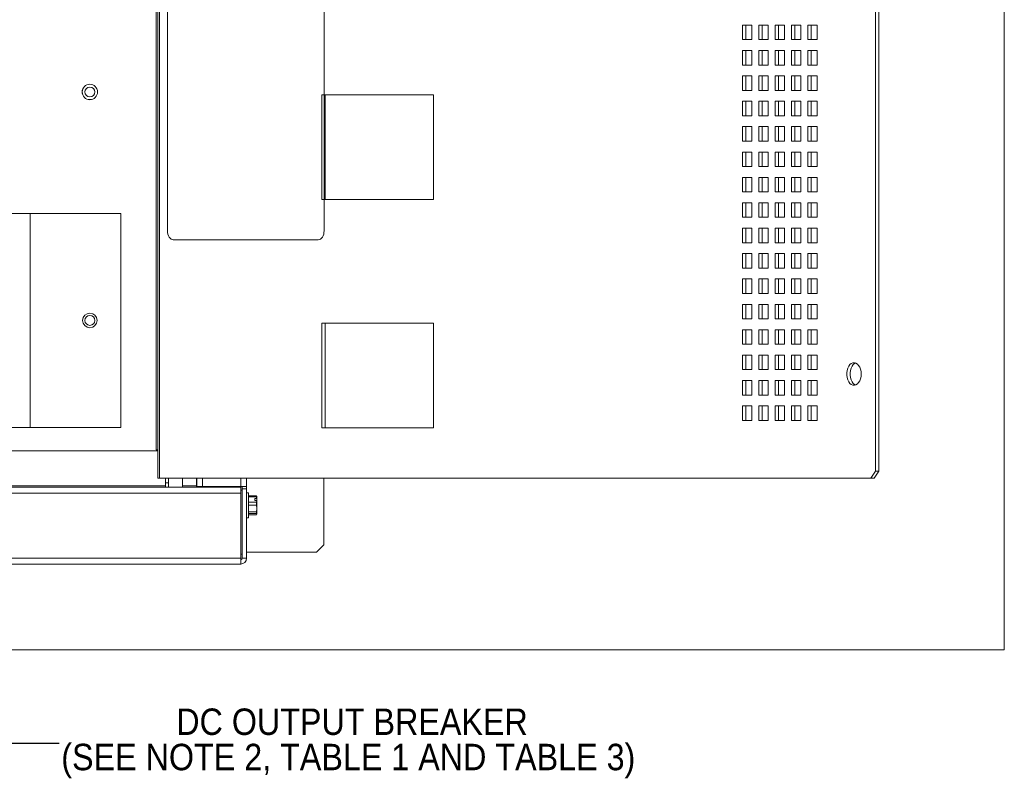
# Paper-space layout '5' of a CAD drawing. Header units: inches. Extents: x 1 to 109, y 1 to 85.
# Tile 22 of 26: x 52 to 71, y 40 to 55. Entities that reach past the tile are written whole.
import ezdxf

# ---------------------------------------------------------------- set-up
doc = ezdxf.new("R2010")
doc.units = ezdxf.units.IN
doc.header["$MEASUREMENT"] = 0
doc.styles.add('SLDTEXTSTYLE0', font='GOTHIC.TTF', dxfattribs={"width": 0.913})
doc.styles.get("Standard").update_dxf_attribs({"font": 'GOTHIC.TTF'})
doc.dimstyles.new('SLDDIMSTYLE4', dxfattribs={"dimtxt": 0.18, "dimasz": 0.65, "dimexe": 0, "dimexo": 0.0625, "dimgap": 0, "dimtad": 0, "dimtih": 1, "dimtoh": 1, "dimdec": 0, "dimrnd": 1e-09, "dimzin": 0, "dimdsep": 46, "dimtxsty": 'Standard', "dimsah": 1, "dimcen": 0.09, "dimadec": 0, "dimazin": 0, "dimtfac": 0.65, "dimtdec": 0, "dimtofl": 0, "dimtmove": 0, "dimatfit": 3, "dimfxl": 1, "dimfrac": 2, "dimtolj": 1, "dimtzin": 0, "dimarcsym": 0})

# ---------------------------------------------------------------- blocks, each defined once
blk = doc.blocks.new('SW_NOTE_35')
at = {"color": 0, "linetype": 'Continuous', "lineweight": 0, "ltscale": 5, "char_height": 0.52083, "attachment_point": 2, "style": 'SLDTEXTSTYLE0'}
for s, insert in [('DC OUTPUT BREAKER', (5.768, 0.68)), ('(SEE NOTE 2, TABLE 1 AND TABLE 3)', (5.695, -0.015))]:
    blk.add_mtext(s, dxfattribs=dict(at, insert=insert))

psp = doc.layouts.new('5')

# ---------------------------------------------------------------- linework, layer by layer
at = {"color": 7, "linetype": 'Continuous', "lineweight": 0, "ltscale": 5}
for p in [(71.003, 80.296), (26.984, 42.241)]:
    psp.add_line(p, (71.003, 42.241), dxfattribs=at)
at = {"color": 7, "linetype": 'Continuous', "lineweight": 15, "ltscale": 5}
for p, q in [((68.466, 67.646), (68.466, 45.763)), ((68.531, 45.763), (68.531, 67.646)), ((54.294, 46.18), (54.294, 55.824)), ((54.332, 55.824), (54.332, 45.62)), ((54.519, 55.824), (54.519, 50.497)), ((57.604, 50.497), (57.604, 55.824)), ((65.849, 54.546), (66.032, 54.546)), ((65.849, 54.26), (65.849, 54.546)), ((65.914, 54.26), (65.914, 54.546)), ((66.032, 54.546), (66.032, 54.26)), ((66.17, 54.546), (66.354, 54.546)), ((66.17, 54.26), (66.17, 54.546)), ((66.236, 54.26), (66.236, 54.546)), ((66.354, 54.546), (66.354, 54.26)), ((66.491, 54.546), (66.675, 54.546)), ((66.491, 54.26), (66.491, 54.546)), ((66.557, 54.26), (66.557, 54.546)), ((66.675, 54.546), (66.675, 54.26)), ((66.813, 54.546), (66.997, 54.546)), ((66.813, 54.26), (66.813, 54.546)), ((66.878, 54.26), (66.878, 54.546)), ((66.997, 54.546), (66.997, 54.26)), ((67.134, 54.546), (67.318, 54.546)), ((67.134, 54.26), (67.134, 54.546)), ((67.2, 54.26), (67.2, 54.546)), ((67.318, 54.546), (67.318, 54.26)), ((66.032, 54.26), (65.849, 54.26)), ((66.354, 54.26), (66.17, 54.26)), ((66.675, 54.26), (66.491, 54.26)), ((66.997, 54.26), (66.813, 54.26)), ((67.318, 54.26), (67.134, 54.26)), ((65.849, 54.046), (66.032, 54.046)), ((65.849, 53.76), (65.849, 54.046)), ((65.914, 53.76), (65.914, 54.046)), ((66.032, 54.046), (66.032, 53.76)), ((66.17, 54.046), (66.354, 54.046)), ((66.17, 53.76), (66.17, 54.046)), ((66.236, 53.76), (66.236, 54.046)), ((66.354, 54.046), (66.354, 53.76)), ((66.491, 54.046), (66.675, 54.046)), ((66.491, 53.76), (66.491, 54.046)), ((66.557, 53.76), (66.557, 54.046)), ((66.675, 54.046), (66.675, 53.76)), ((66.813, 54.046), (66.997, 54.046)), ((66.813, 53.76), (66.813, 54.046)), ((66.878, 53.76), (66.878, 54.046)), ((66.997, 54.046), (66.997, 53.76)), ((67.134, 54.046), (67.318, 54.046)), ((67.134, 53.76), (67.134, 54.046)), ((67.2, 53.76), (67.2, 54.046)), ((67.318, 54.046), (67.318, 53.76)), ((66.032, 53.76), (65.849, 53.76)), ((66.354, 53.76), (66.17, 53.76)), ((66.675, 53.76), (66.491, 53.76)), ((66.997, 53.76), (66.813, 53.76)), ((67.318, 53.76), (67.134, 53.76)), ((65.849, 53.546), (66.032, 53.546)), ((65.849, 53.26), (65.849, 53.546)), ((65.914, 53.26), (65.914, 53.546)), ((66.032, 53.546), (66.032, 53.26)), ((66.17, 53.546), (66.354, 53.546)), ((66.17, 53.26), (66.17, 53.546)), ((66.236, 53.26), (66.236, 53.546)), ((66.354, 53.546), (66.354, 53.26)), ((66.491, 53.546), (66.675, 53.546)), ((66.491, 53.26), (66.491, 53.546)), ((66.557, 53.26), (66.557, 53.546)), ((66.675, 53.546), (66.675, 53.26)), ((66.813, 53.546), (66.997, 53.546)), ((66.813, 53.26), (66.813, 53.546)), ((66.878, 53.26), (66.878, 53.546)), ((66.997, 53.546), (66.997, 53.26)), ((67.134, 53.546), (67.318, 53.546)), ((67.134, 53.26), (67.134, 53.546)), ((67.2, 53.26), (67.2, 53.546)), ((67.318, 53.546), (67.318, 53.26)), ((59.762, 53.176), (57.559, 53.176)), ((57.559, 53.176), (57.559, 51.113)), ((57.61, 51.113), (57.61, 53.176)), ((57.624, 51.113), (57.624, 53.176)), ((59.762, 51.113), (59.762, 53.176)), ((66.032, 53.26), (65.849, 53.26)), ((66.354, 53.26), (66.17, 53.26)), ((66.675, 53.26), (66.491, 53.26)), ((66.997, 53.26), (66.813, 53.26)), ((67.318, 53.26), (67.134, 53.26)), ((65.849, 53.046), (66.032, 53.046)), ((65.849, 52.76), (65.849, 53.046)), ((65.914, 52.76), (65.914, 53.046)), ((66.032, 53.046), (66.032, 52.76)), ((66.17, 53.046), (66.354, 53.046)), ((66.17, 52.76), (66.17, 53.046)), ((66.236, 52.76), (66.236, 53.046)), ((66.354, 53.046), (66.354, 52.76)), ((66.491, 53.046), (66.675, 53.046)), ((66.491, 52.76), (66.491, 53.046)), ((66.557, 52.76), (66.557, 53.046)), ((66.675, 53.046), (66.675, 52.76)), ((66.813, 53.046), (66.997, 53.046)), ((66.813, 52.76), (66.813, 53.046)), ((66.878, 52.76), (66.878, 53.046)), ((66.997, 53.046), (66.997, 52.76)), ((67.134, 53.046), (67.318, 53.046)), ((67.134, 52.76), (67.134, 53.046)), ((67.2, 52.76), (67.2, 53.046)), ((67.318, 53.046), (67.318, 52.76)), ((66.032, 52.76), (65.849, 52.76)), ((66.354, 52.76), (66.17, 52.76)), ((66.675, 52.76), (66.491, 52.76)), ((66.997, 52.76), (66.813, 52.76)), ((67.318, 52.76), (67.134, 52.76)), ((65.849, 52.546), (66.032, 52.546)), ((65.849, 52.26), (65.849, 52.546)), ((65.914, 52.26), (65.914, 52.546)), ((66.032, 52.546), (66.032, 52.26)), ((66.17, 52.546), (66.354, 52.546)), ((66.17, 52.26), (66.17, 52.546)), ((66.236, 52.26), (66.236, 52.546)), ((66.354, 52.546), (66.354, 52.26)), ((66.491, 52.546), (66.675, 52.546)), ((66.491, 52.26), (66.491, 52.546)), ((66.557, 52.26), (66.557, 52.546)), ((66.675, 52.546), (66.675, 52.26)), ((66.813, 52.546), (66.997, 52.546)), ((66.813, 52.26), (66.813, 52.546)), ((66.878, 52.26), (66.878, 52.546)), ((66.997, 52.546), (66.997, 52.26)), ((67.134, 52.546), (67.318, 52.546)), ((67.134, 52.26), (67.134, 52.546)), ((67.2, 52.26), (67.2, 52.546)), ((67.318, 52.546), (67.318, 52.26)), ((66.032, 52.26), (65.849, 52.26)), ((66.354, 52.26), (66.17, 52.26)), ((66.675, 52.26), (66.491, 52.26)), ((66.997, 52.26), (66.813, 52.26)), ((67.318, 52.26), (67.134, 52.26)), ((65.849, 52.046), (66.032, 52.046)), ((65.849, 51.76), (65.849, 52.046)), ((65.914, 51.76), (65.914, 52.046)), ((66.032, 52.046), (66.032, 51.76)), ((66.17, 52.046), (66.354, 52.046)), ((66.17, 51.76), (66.17, 52.046)), ((66.236, 51.76), (66.236, 52.046)), ((66.354, 52.046), (66.354, 51.76)), ((66.491, 52.046), (66.675, 52.046)), ((66.491, 51.76), (66.491, 52.046)), ((66.557, 51.76), (66.557, 52.046)), ((66.675, 52.046), (66.675, 51.76)), ((66.813, 52.046), (66.997, 52.046)), ((66.813, 51.76), (66.813, 52.046)), ((66.878, 51.76), (66.878, 52.046)), ((66.997, 52.046), (66.997, 51.76)), ((67.134, 52.046), (67.318, 52.046)), ((67.134, 51.76), (67.134, 52.046)), ((67.2, 51.76), (67.2, 52.046)), ((67.318, 52.046), (67.318, 51.76)), ((66.032, 51.76), (65.849, 51.76)), ((66.354, 51.76), (66.17, 51.76)), ((66.675, 51.76), (66.491, 51.76)), ((66.997, 51.76), (66.813, 51.76)), ((67.318, 51.76), (67.134, 51.76)), ((65.849, 51.546), (66.032, 51.546)), ((65.849, 51.26), (65.849, 51.546)), ((65.914, 51.26), (65.914, 51.546)), ((66.032, 51.546), (66.032, 51.26)), ((66.17, 51.546), (66.354, 51.546)), ((66.17, 51.26), (66.17, 51.546)), ((66.236, 51.26), (66.236, 51.546)), ((66.354, 51.546), (66.354, 51.26)), ((66.491, 51.546), (66.675, 51.546)), ((66.491, 51.26), (66.491, 51.546)), ((66.557, 51.26), (66.557, 51.546)), ((66.675, 51.546), (66.675, 51.26)), ((66.813, 51.546), (66.997, 51.546)), ((66.813, 51.26), (66.813, 51.546)), ((66.878, 51.26), (66.878, 51.546)), ((66.997, 51.546), (66.997, 51.26)), ((67.134, 51.546), (67.318, 51.546)), ((67.134, 51.26), (67.134, 51.546)), ((67.2, 51.26), (67.2, 51.546)), ((67.318, 51.546), (67.318, 51.26)), ((66.032, 51.26), (65.849, 51.26)), ((66.354, 51.26), (66.17, 51.26)), ((66.675, 51.26), (66.491, 51.26)), ((66.997, 51.26), (66.813, 51.26)), ((67.318, 51.26), (67.134, 51.26)), ((57.559, 51.113), (59.762, 51.113)), ((65.849, 51.046), (66.032, 51.046)), ((65.849, 50.76), (65.849, 51.046)), ((65.914, 50.76), (65.914, 51.046)), ((66.032, 51.046), (66.032, 50.76)), ((66.17, 51.046), (66.354, 51.046)), ((66.17, 50.76), (66.17, 51.046)), ((66.236, 50.76), (66.236, 51.046)), ((66.354, 51.046), (66.354, 50.76)), ((66.491, 51.046), (66.675, 51.046)), ((66.491, 50.76), (66.491, 51.046)), ((66.557, 50.76), (66.557, 51.046)), ((66.675, 51.046), (66.675, 50.76)), ((66.813, 51.046), (66.997, 51.046)), ((66.813, 50.76), (66.813, 51.046)), ((66.878, 50.76), (66.878, 51.046)), ((66.997, 51.046), (66.997, 50.76)), ((67.134, 51.046), (67.318, 51.046)), ((67.134, 50.76), (67.134, 51.046)), ((67.2, 50.76), (67.2, 51.046)), ((67.318, 51.046), (67.318, 50.76)), ((51.811, 50.836), (46.097, 50.836)), ((51.811, 50.836), (51.811, 46.622)), ((51.811, 50.836), (53.597, 50.836)), ((53.597, 50.836), (53.597, 46.622)), ((66.032, 50.76), (65.849, 50.76)), ((66.354, 50.76), (66.17, 50.76)), ((66.675, 50.76), (66.491, 50.76)), ((66.997, 50.76), (66.813, 50.76)), ((67.318, 50.76), (67.134, 50.76)), ((65.849, 50.546), (66.032, 50.546)), ((65.849, 50.26), (65.849, 50.546)), ((65.914, 50.26), (65.914, 50.546)), ((66.032, 50.546), (66.032, 50.26)), ((66.17, 50.546), (66.354, 50.546)), ((66.17, 50.26), (66.17, 50.546)), ((66.236, 50.26), (66.236, 50.546)), ((66.354, 50.546), (66.354, 50.26)), ((66.491, 50.546), (66.675, 50.546)), ((66.491, 50.26), (66.491, 50.546)), ((66.557, 50.26), (66.557, 50.546)), ((66.675, 50.546), (66.675, 50.26)), ((66.813, 50.546), (66.997, 50.546)), ((66.813, 50.26), (66.813, 50.546)), ((66.878, 50.26), (66.878, 50.546)), ((66.997, 50.546), (66.997, 50.26)), ((67.134, 50.546), (67.318, 50.546)), ((67.134, 50.26), (67.134, 50.546)), ((67.2, 50.26), (67.2, 50.546)), ((67.318, 50.546), (67.318, 50.26)), ((54.634, 50.319), (57.49, 50.319)), ((66.032, 50.26), (65.849, 50.26)), ((66.354, 50.26), (66.17, 50.26)), ((66.675, 50.26), (66.491, 50.26)), ((66.997, 50.26), (66.813, 50.26)), ((67.318, 50.26), (67.134, 50.26)), ((65.849, 50.046), (66.032, 50.046)), ((65.849, 49.76), (65.849, 50.046)), ((65.914, 49.76), (65.914, 50.046)), ((66.032, 50.046), (66.032, 49.76)), ((66.17, 50.046), (66.354, 50.046)), ((66.17, 49.76), (66.17, 50.046)), ((66.236, 49.76), (66.236, 50.046)), ((66.354, 50.046), (66.354, 49.76)), ((66.491, 50.046), (66.675, 50.046)), ((66.491, 49.76), (66.491, 50.046)), ((66.557, 49.76), (66.557, 50.046)), ((66.675, 50.046), (66.675, 49.76)), ((66.813, 50.046), (66.997, 50.046)), ((66.813, 49.76), (66.813, 50.046)), ((66.878, 49.76), (66.878, 50.046)), ((66.997, 50.046), (66.997, 49.76)), ((67.134, 50.046), (67.318, 50.046)), ((67.134, 49.76), (67.134, 50.046)), ((67.2, 49.76), (67.2, 50.046)), ((67.318, 50.046), (67.318, 49.76)), ((66.032, 49.76), (65.849, 49.76)), ((66.354, 49.76), (66.17, 49.76)), ((66.675, 49.76), (66.491, 49.76)), ((66.997, 49.76), (66.813, 49.76)), ((67.318, 49.76), (67.134, 49.76)), ((65.849, 49.546), (66.032, 49.546)), ((65.849, 49.26), (65.849, 49.546)), ((65.914, 49.26), (65.914, 49.546)), ((66.032, 49.546), (66.032, 49.26)), ((66.17, 49.546), (66.354, 49.546)), ((66.17, 49.26), (66.17, 49.546)), ((66.236, 49.26), (66.236, 49.546)), ((66.354, 49.546), (66.354, 49.26)), ((66.491, 49.546), (66.675, 49.546)), ((66.491, 49.26), (66.491, 49.546)), ((66.557, 49.26), (66.557, 49.546)), ((66.675, 49.546), (66.675, 49.26)), ((66.813, 49.546), (66.997, 49.546)), ((66.813, 49.26), (66.813, 49.546)), ((66.878, 49.26), (66.878, 49.546)), ((66.997, 49.546), (66.997, 49.26)), ((67.134, 49.546), (67.318, 49.546)), ((67.134, 49.26), (67.134, 49.546)), ((67.2, 49.26), (67.2, 49.546)), ((67.318, 49.546), (67.318, 49.26)), ((66.032, 49.26), (65.849, 49.26)), ((66.354, 49.26), (66.17, 49.26)), ((66.675, 49.26), (66.491, 49.26)), ((66.997, 49.26), (66.813, 49.26)), ((67.318, 49.26), (67.134, 49.26)), ((65.849, 49.046), (66.032, 49.046)), ((65.849, 48.76), (65.849, 49.046)), ((65.914, 48.76), (65.914, 49.046)), ((66.032, 49.046), (66.032, 48.76)), ((66.17, 49.046), (66.354, 49.046)), ((66.17, 48.76), (66.17, 49.046)), ((66.236, 48.76), (66.236, 49.046)), ((66.354, 49.046), (66.354, 48.76)), ((66.491, 49.046), (66.675, 49.046)), ((66.491, 48.76), (66.491, 49.046)), ((66.557, 48.76), (66.557, 49.046)), ((66.675, 49.046), (66.675, 48.76)), ((66.813, 49.046), (66.997, 49.046)), ((66.813, 48.76), (66.813, 49.046)), ((66.878, 48.76), (66.878, 49.046)), ((66.997, 49.046), (66.997, 48.76)), ((67.134, 49.046), (67.318, 49.046)), ((67.134, 48.76), (67.134, 49.046)), ((67.2, 48.76), (67.2, 49.046)), ((67.318, 49.046), (67.318, 48.76)), ((66.032, 48.76), (65.849, 48.76)), ((66.354, 48.76), (66.17, 48.76)), ((66.675, 48.76), (66.491, 48.76)), ((66.997, 48.76), (66.813, 48.76)), ((67.318, 48.76), (67.134, 48.76)), ((59.762, 48.676), (57.559, 48.676)), ((57.559, 48.676), (57.559, 46.613)), ((57.624, 46.613), (57.624, 48.676)), ((59.762, 46.613), (59.762, 48.676)), ((65.849, 48.546), (66.032, 48.546)), ((65.849, 48.26), (65.849, 48.546)), ((65.914, 48.26), (65.914, 48.546)), ((66.032, 48.546), (66.032, 48.26)), ((66.17, 48.546), (66.354, 48.546)), ((66.17, 48.26), (66.17, 48.546)), ((66.236, 48.26), (66.236, 48.546)), ((66.354, 48.546), (66.354, 48.26)), ((66.491, 48.546), (66.675, 48.546)), ((66.491, 48.26), (66.491, 48.546)), ((66.557, 48.26), (66.557, 48.546)), ((66.675, 48.546), (66.675, 48.26)), ((66.813, 48.546), (66.997, 48.546)), ((66.813, 48.26), (66.813, 48.546)), ((66.878, 48.26), (66.878, 48.546)), ((66.997, 48.546), (66.997, 48.26)), ((67.134, 48.546), (67.318, 48.546)), ((67.134, 48.26), (67.134, 48.546)), ((67.2, 48.26), (67.2, 48.546)), ((67.318, 48.546), (67.318, 48.26)), ((66.032, 48.26), (65.849, 48.26)), ((66.354, 48.26), (66.17, 48.26)), ((66.675, 48.26), (66.491, 48.26)), ((66.997, 48.26), (66.813, 48.26)), ((67.318, 48.26), (67.134, 48.26)), ((65.849, 48.046), (66.032, 48.046)), ((65.849, 47.76), (65.849, 48.046)), ((65.914, 47.76), (65.914, 48.046)), ((66.032, 48.046), (66.032, 47.76)), ((66.17, 48.046), (66.354, 48.046)), ((66.17, 47.76), (66.17, 48.046)), ((66.236, 47.76), (66.236, 48.046)), ((66.354, 48.046), (66.354, 47.76)), ((66.491, 48.046), (66.675, 48.046)), ((66.491, 47.76), (66.491, 48.046)), ((66.557, 47.76), (66.557, 48.046)), ((66.675, 48.046), (66.675, 47.76)), ((66.813, 48.046), (66.997, 48.046)), ((66.813, 47.76), (66.813, 48.046)), ((66.878, 47.76), (66.878, 48.046)), ((66.997, 48.046), (66.997, 47.76)), ((67.134, 48.046), (67.318, 48.046)), ((67.134, 47.76), (67.134, 48.046)), ((67.2, 47.76), (67.2, 48.046)), ((67.318, 48.046), (67.318, 47.76)), ((66.032, 47.76), (65.849, 47.76)), ((66.354, 47.76), (66.17, 47.76)), ((66.675, 47.76), (66.491, 47.76)), ((66.997, 47.76), (66.813, 47.76)), ((67.318, 47.76), (67.134, 47.76)), ((65.849, 47.546), (66.032, 47.546)), ((65.849, 47.26), (65.849, 47.546)), ((65.914, 47.26), (65.914, 47.546)), ((66.032, 47.546), (66.032, 47.26)), ((66.17, 47.546), (66.354, 47.546)), ((66.17, 47.26), (66.17, 47.546)), ((66.236, 47.26), (66.236, 47.546)), ((66.354, 47.546), (66.354, 47.26)), ((66.491, 47.546), (66.675, 47.546)), ((66.491, 47.26), (66.491, 47.546)), ((66.557, 47.26), (66.557, 47.546)), ((66.675, 47.546), (66.675, 47.26)), ((66.813, 47.546), (66.997, 47.546)), ((66.813, 47.26), (66.813, 47.546)), ((66.878, 47.26), (66.878, 47.546)), ((66.997, 47.546), (66.997, 47.26)), ((67.134, 47.546), (67.318, 47.546)), ((67.134, 47.26), (67.134, 47.546)), ((67.2, 47.26), (67.2, 47.546)), ((67.318, 47.546), (67.318, 47.26)), ((66.032, 47.26), (65.849, 47.26)), ((66.354, 47.26), (66.17, 47.26)), ((66.675, 47.26), (66.491, 47.26)), ((66.997, 47.26), (66.813, 47.26)), ((67.318, 47.26), (67.134, 47.26)), ((65.849, 47.046), (66.032, 47.046)), ((65.849, 46.76), (65.849, 47.046)), ((65.914, 46.76), (65.914, 47.046)), ((66.032, 47.046), (66.032, 46.76)), ((66.17, 47.046), (66.354, 47.046)), ((66.17, 46.76), (66.17, 47.046)), ((66.236, 46.76), (66.236, 47.046)), ((66.354, 47.046), (66.354, 46.76)), ((66.491, 47.046), (66.675, 47.046)), ((66.491, 46.76), (66.491, 47.046)), ((66.557, 46.76), (66.557, 47.046)), ((66.675, 47.046), (66.675, 46.76)), ((66.813, 47.046), (66.997, 47.046)), ((66.813, 46.76), (66.813, 47.046)), ((66.878, 46.76), (66.878, 47.046)), ((66.997, 47.046), (66.997, 46.76)), ((67.134, 47.046), (67.318, 47.046)), ((67.134, 46.76), (67.134, 47.046)), ((67.2, 46.76), (67.2, 47.046)), ((67.318, 47.046), (67.318, 46.76)), ((66.032, 46.76), (65.849, 46.76)), ((66.354, 46.76), (66.17, 46.76)), ((66.675, 46.76), (66.491, 46.76)), ((66.997, 46.76), (66.813, 46.76)), ((67.318, 46.76), (67.134, 46.76)), ((46.097, 46.622), (51.811, 46.622)), ((51.811, 46.622), (53.597, 46.622)), ((57.559, 46.613), (59.762, 46.613)), ((54.332, 46.18), (54.294, 46.18)), ((54.332, 46.158), (33.997, 46.158)), ((54.359, 45.62), (54.332, 45.62)), ((68.374, 45.62), (54.359, 45.62)), ((54.483, 45.532), (54.483, 45.62)), ((54.538, 45.532), (54.538, 45.62)), ((54.817, 45.444), (54.817, 45.62)), ((55.09, 45.472), (55.09, 45.62)), ((55.097, 45.458), (55.097, 45.62)), ((56.075, 45.62), (56.075, 45.458)), ((56.078, 45.62), (56.078, 45.339)), ((57.597, 44.306), (57.597, 45.62)), ((68.374, 45.62), (68.466, 45.763)), ((68.439, 45.62), (68.374, 45.62)), ((68.531, 45.763), (68.439, 45.62)), ((68.466, 45.763), (68.531, 45.763)), ((55.961, 45.444), (31.554, 45.444)), ((54.483, 45.532), (54.538, 45.532)), ((54.483, 45.444), (54.483, 45.532)), ((54.538, 45.444), (54.538, 45.532)), ((55.09, 45.444), (55.09, 45.472)), ((55.211, 45.458), (55.097, 45.458)), ((55.961, 45.458), (55.211, 45.458)), ((55.354, 45.444), (55.354, 45.458)), ((56.075, 45.458), (55.961, 45.458)), ((55.961, 45.444), (55.961, 45.33)), ((55.961, 45.386), (55.99, 45.386)), ((55.99, 45.458), (55.99, 45.415)), ((55.99, 44.044), (55.99, 45.415)), ((55.99, 45.415), (56.075, 45.415)), ((55.99, 45.415), (56.075, 45.415)), ((55.99, 45.415), (55.99, 45.415)), ((55.99, 45.386), (55.99, 44.122)), ((56.075, 45.458), (56.075, 45.415)), ((56.075, 44.044), (56.075, 45.415)), ((56.075, 45.415), (56.075, 45.415)), ((55.961, 45.33), (31.554, 45.33)), ((55.961, 45.33), (55.961, 44.044)), ((56.075, 45.339), (56.078, 45.339)), ((56.116, 45.336), (56.075, 45.336)), ((56.116, 45.246), (56.116, 45.336)), ((56.116, 45.276), (56.271, 45.276)), ((56.271, 45.256), (56.116, 45.256)), ((56.116, 44.839), (56.116, 45.246)), ((56.237, 45.219), (56.276, 45.219)), ((56.237, 45.219), (56.237, 45.184)), ((56.271, 45.256), (56.271, 45.276)), ((56.271, 45.276), (56.277, 45.264)), ((56.276, 45.219), (56.277, 45.218)), ((56.277, 45.218), (56.277, 45.266)), ((56.277, 45.183), (56.277, 45.218)), ((56.116, 45.147), (56.271, 45.147)), ((56.271, 45.091), (56.116, 45.091)), ((56.237, 45.184), (56.276, 45.184)), ((56.271, 45.147), (56.276, 45.184)), ((56.271, 45.091), (56.271, 45.147)), ((56.277, 45.025), (56.271, 45.091)), ((56.271, 44.959), (56.277, 45.025)), ((56.277, 45.183), (56.276, 45.184)), ((56.277, 45.183), (56.277, 45.025)), ((56.277, 45.025), (56.277, 44.912)), ((56.075, 44.839), (56.116, 44.839)), ((56.116, 44.959), (56.271, 44.959)), ((56.271, 44.923), (56.116, 44.923)), ((56.116, 44.9), (56.271, 44.9)), ((56.271, 44.923), (56.271, 44.959)), ((56.277, 44.912), (56.271, 44.923)), ((56.271, 44.9), (56.277, 44.912)), ((55.99, 44.649), (55.99, 44.649)), ((55.99, 44.354), (55.99, 44.354)), ((57.454, 44.163), (57.597, 44.306)), ((31.554, 44.044), (55.961, 44.044)), ((55.99, 44.122), (55.961, 44.122)), ((55.961, 44.044), (55.961, 44.015)), ((55.99, 44.044), (56.075, 44.044)), ((56.075, 44.163), (57.454, 44.163)), ((55.961, 43.93), (31.554, 43.93)), ((54.614, 43.93), (54.614, 43.927)), ((54.952, 43.927), (54.614, 43.927)), ((54.952, 43.927), (54.952, 43.93)), ((55.961, 44.015), (55.961, 43.93))]:
    psp.add_line(p, q, dxfattribs=at)
at = {"color": 8, "linetype": 'Continuous', "lineweight": 15, "ltscale": 5}
for p, q in [((54.359, 55.824), (54.359, 45.62)), ((55.211, 45.62), (55.211, 45.458)), ((55.961, 45.458), (55.961, 45.62)), ((54.483, 45.472), (33.997, 45.472)), ((55.09, 45.472), (54.817, 45.472))]:
    psp.add_line(p, q, dxfattribs=at)
at = {"color": 7, "linetype": 'Continuous', "lineweight": 15, "ltscale": 5, "flags": 128}
for points in [[(54.519, 50.497), (54.521, 50.462), (54.528, 50.429), (54.538, 50.398), (54.553, 50.371), (54.57, 50.349), (54.59, 50.332), (54.611, 50.322), (54.634, 50.319)], [(57.49, 50.319), (57.512, 50.322), (57.534, 50.332), (57.553, 50.349), (57.571, 50.371), (57.585, 50.398), (57.596, 50.429), (57.602, 50.462), (57.604, 50.497)], [(68.185, 47.674), (68.181, 47.722), (68.172, 47.768), (68.156, 47.809), (68.134, 47.844), (68.109, 47.871), (68.08, 47.889), (68.049, 47.897), (68.018, 47.894), (67.988, 47.882), (67.961, 47.859), (67.938, 47.828), (67.919, 47.789), (67.906, 47.746), (67.899, 47.699), (67.899, 47.65), (67.906, 47.603), (67.919, 47.56), (67.938, 47.521), (67.961, 47.49), (67.988, 47.467), (68.018, 47.455), (68.049, 47.452), (68.08, 47.46), (68.109, 47.478), (68.134, 47.505), (68.156, 47.54), (68.172, 47.581), (68.181, 47.627), (68.185, 47.674)], [(68.074, 47.458), (68.054, 47.467), (68.027, 47.49), (68.003, 47.521), (67.984, 47.56), (67.971, 47.603), (67.965, 47.65), (67.965, 47.699), (67.971, 47.746), (67.984, 47.789), (68.003, 47.828), (68.027, 47.859), (68.054, 47.882), (68.074, 47.891)]]:
    psp.add_lwpolyline(points, dxfattribs=at)
at = {"color": 7, "linetype": 'Continuous', "lineweight": 15, "ltscale": 25}
for centre, radius in [((52.99, 53.229), 0.152), ((52.99, 53.229), 0.151), ((52.99, 53.229), 0.0971), ((52.99, 48.729), 0.143), ((52.99, 48.729), 0.0971)]:
    psp.add_circle(centre, radius, dxfattribs=at)
for radius in [0.114, 0.0286]:
    psp.add_arc((55.961, 44.044), radius, 270, 0, dxfattribs=at)
at = {"color": 7, "linetype": 'Continuous', "lineweight": 15, "ltscale": 5}
psp.add_open_spline([(56.276, 45.219), (56.275, 45.229), (56.274, 45.241), (56.271, 45.254), (56.271, 45.256)], degree=3, knots=[0, 0, 0, 0, 0.831725, 1, 1, 1, 1], dxfattribs=at)

# ---------------------------------------------------------------- block references
at = {"color": 7, "linetype": 'Continuous', "lineweight": 0, "ltscale": 5}
psp.add_blockref('SW_NOTE_35', (52.386, 40.405), dxfattribs=at)

# ---------------------------------------------------------------- leaders
psp.add_leader([(45.574, 46.622), (51.156, 40.405), (52.386, 40.405)], dimstyle='SLDDIMSTYLE4', dxfattribs=at)

doc.saveas('drawing.dxf')
